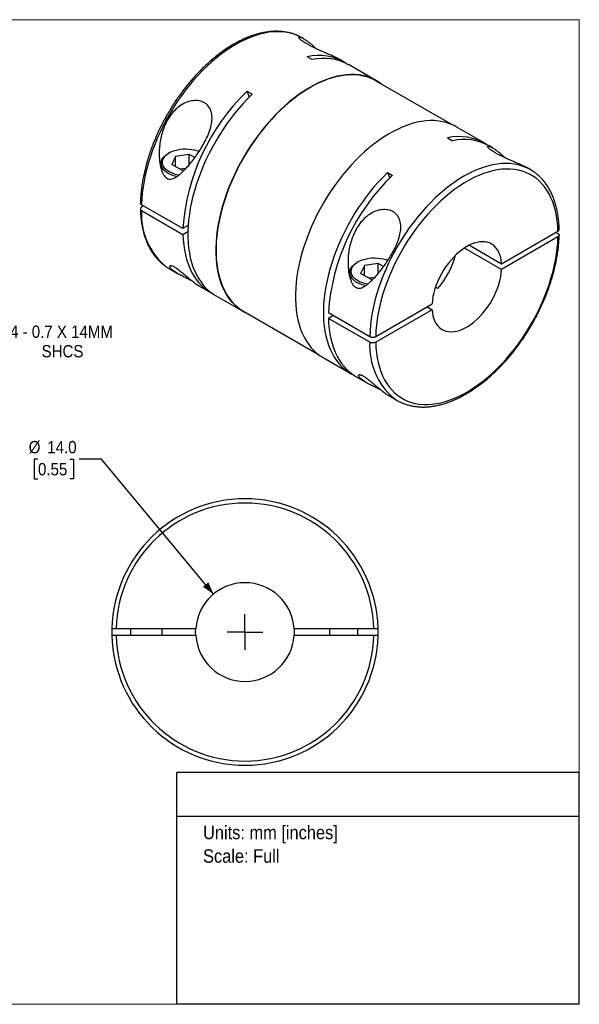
# Model space of a CAD drawing. Header units: millimetres. Extents: x 0 to 216, y 0 to 140.
# Tile 2 of 2: x 136 to 216, y 0 to 140. Entities that reach past the tile are written whole.
import ezdxf
from ezdxf.enums import TextEntityAlignment as Align

# ---------------------------------------------------------------- set-up
doc = ezdxf.new("R2010")
doc.units = ezdxf.units.MM
doc.header["$LTSCALE"] = 0.5
doc.linetypes.add('SLD-Solid', pattern=[0])
doc.layers.add('SLD-0', color=7, linetype='SLD-Solid', lineweight=25)
doc.layers.add('TEXT', color=140, linetype='SLD-Solid', lineweight=25)
doc.styles.add('SLDTEXTSTYLE0', font='GOTHIC.TTF', dxfattribs={"width": 0.913})
doc.dimstyles.new('SLDDIMSTYLE0', dxfattribs={"dimtxt": 1.75, "dimasz": 1.75, "dimexe": 0, "dimexo": 0.0625, "dimgap": 0.4375, "dimtad": 0, "dimtih": 1, "dimtoh": 1, "dimdec": 1, "dimrnd": 1e-09, "dimzin": 4, "dimdsep": 46, "dimtxsty": 'SLDTEXTSTYLE0', "dimsah": 1, "dimcen": 0, "dimadec": 0, "dimazin": 1, "dimtfac": 1, "dimtdec": 1, "dimtofl": 0, "dimtmove": 0, "dimatfit": 3, "dimfxl": 0, "dimfrac": 2, "dimtolj": 1, "dimtzin": 12, "dimarcsym": 0})
doc.dimstyles.new('SLDDIMSTYLE3', dxfattribs={"dimtxt": 1.75, "dimasz": 1.75, "dimexe": 0, "dimexo": 0.0625, "dimgap": 0.4375, "dimtad": 0, "dimtih": 1, "dimtoh": 1, "dimdec": 1, "dimrnd": 1e-09, "dimzin": 12, "dimdsep": 46, "dimtxsty": 'SLDTEXTSTYLE0', "dimsah": 1, "dimcen": 0, "dimadec": 0, "dimazin": 3, "dimtfac": 1, "dimtdec": 1, "dimtofl": 0, "dimtmove": 0, "dimatfit": 3, "dimfxl": 0, "dimfrac": 2, "dimtolj": 1, "dimtzin": 12, "dimarcsym": 0})

# ---------------------------------------------------------------- blocks, each defined once
blk = doc.blocks.new('Block2')
at = {"color": 7, "linetype": 'SLD-Solid', "lineweight": 18}
for p, q in [((0, 139.7), (215.9, 139.7)), ((0, 139.7), (0, 0)), ((215.9, 139.7), (215.9, 0)), ((0, 0), (215.9, 0))]:
    blk.add_line(p, q, dxfattribs=at)
blk = doc.blocks.new('SW_NOTE_0')
at = {"layer": 'TEXT', "color": 0, "insert": (0, 2.43), "char_height": 1.905, "attachment_point": 1, "style": 'SLDTEXTSTYLE0'}
blk.add_mtext('Units: mm [inches]', dxfattribs=at)
blk = doc.blocks.new('SW_NOTE_0_1')
at = {"layer": 'TEXT', "color": 0, "insert": (0, 2.43), "char_height": 1.905, "attachment_point": 1, "style": 'SLDTEXTSTYLE0'}
blk.add_mtext('Scale: Full', dxfattribs=at)
blk = doc.blocks.new('Block1')
at = {"layer": 'TEXT'}
for p, q in [((215.9, 32.88), (158.75, 32.88)), ((158.75, 0), (158.75, 32.88)), ((215.9, 0), (215.9, 32.88)), ((158.75, 26.7), (215.9, 26.7)), ((215.9, 0), (158.75, 0))]:
    blk.add_line(p, q, dxfattribs=at)
at = {"layer": 'TEXT', "color": 140}
for name, p in [('SW_NOTE_0', (162.49, 22.9)), ('SW_NOTE_0_1', (162.49, 19.56))]:
    blk.add_blockref(name, p, dxfattribs=at)
at = {"layer": 'TEXT', "color": 140, "style": 'SLDTEXTSTYLE0', "width": 0.913, "flags": 2}
for tag, height, p in [('AUTOATTR0', 2.12, (177.79, 28.35)), ('AUTOATTR1_0', 2.38, (166.91, 14.94)), ('AUTOATTR1_1', 2.38, (163.03, 11.86)), ('AUTOATTR1_2', 2.38, (168.89, 8.78))]:
    blk.add_attdef(tag, text='', height=height, dxfattribs=at).set_placement(p, align=Align.BOTTOM_LEFT)
blk = doc.blocks.new('_D_4')
at = {"layer": 'SLD-0'}
for p, q in [((139.06, 77.34), (138.52, 77.34)), ((138.52, 77.34), (138.52, 74.56)), ((143.58, 77.34), (144.12, 77.34)), ((144.12, 77.34), (144.12, 74.56)), ((148.08, 77.34), (144.9, 77.34)), ((163.97, 58.21), (148.08, 77.34)), ((138.52, 74.56), (139.06, 74.56)), ((144.12, 74.56), (143.58, 74.56))]:
    blk.add_line(p, q, dxfattribs=at)
blk.add_solid([(163.97, 58.21), (163.24, 59.87), (162.47, 59.23)], dxfattribs=at)
at = {"layer": 'SLD-0', "char_height": 1.75, "attachment_point": 1, "style": 'SLDTEXTSTYLE0'}
for s, insert in [('%%c', (137.74, 79.93)), ('14.0', (140.38, 79.93)), ('0.55', (139.06, 76.8))]:
    blk.add_mtext(s, dxfattribs=dict(at, insert=insert))
blk = doc.blocks.new('SW_CENTERMARKSYMBOL_1')
at = {"layer": 'SLD-0', "color": 0}
for q in [(0, 2.54), (-2.54, 0), (0, -2.54), (2.54, 0)]:
    blk.add_line((0, 0), q, dxfattribs=at)
blk = doc.blocks.new('_D_7')
at = {"layer": 'SLD-0'}
for p, q in [((121.4, 102.42), (129.74, 94.08)), ((129.74, 94.08), (132.52, 94.08))]:
    blk.add_line(p, q, dxfattribs=at)
blk.add_solid([(121.4, 102.42), (122.28, 100.83), (122.99, 101.53)], dxfattribs=at)
at = {"layer": 'SLD-0', "char_height": 1.75, "attachment_point": 1, "style": 'SLDTEXTSTYLE0'}
for s, insert in [('M4 - 0.7 X 14MM', (133.31, 96.31)), ('SHCS', (139.57, 93.54))]:
    blk.add_mtext(s, dxfattribs=dict(at, insert=insert))

msp = doc.modelspace()

# ---------------------------------------------------------------- linework, layer by layer
for p, q in [((176.76, 137.01), (176.57, 137.12)), ((177.96, 134.04), (177.25, 134.45)), ((182.44, 133.73), (181.98, 134)), ((187.11, 131.03), (183.15, 133.32)), ((197.71, 124.86), (187.08, 130.99)), ((169.44, 129.12), (168.74, 129.53)), ((168.74, 129.53), (169.05, 128.73)), ((202.38, 122.22), (198.42, 124.5)), ((197.19, 122.93), (197.9, 122.53)), ((203.56, 121.54), (203.09, 121.81)), ((157.68, 120.81), (157.54, 120.73)), ((158.59, 120.29), (158.07, 119.16)), ((160.54, 120.59), (158.59, 120.29)), ((158.59, 118.86), (158.59, 120.29)), ((161.32, 120.14), (160.54, 120.59)), ((160.54, 119.15), (160.54, 120.59)), ((156.52, 119.3), (156.52, 118.63)), ((159.49, 118.34), (158.07, 119.16)), ((160.07, 118.61), (159.24, 118.48)), ((159.49, 118.34), (159.86, 118.39)), ((188.68, 118.02), (189.38, 117.61)), ((188.68, 118.02), (188.99, 117.22)), ((208.96, 118.42), (208.78, 118.52)), ((159.63, 110.06), (153.76, 113.44)), ((154.05, 113.28), (153.76, 113.12)), ((153.76, 112.63), (159.63, 109.24)), ((160.38, 110.49), (159.63, 110.06)), ((159.63, 109.24), (160.34, 109.65)), ((204.87, 105.07), (212.87, 109.68)), ((212.59, 109.52), (212.87, 109.36)), ((200.29, 107.71), (204.87, 105.07)), ((212.87, 108.87), (204.87, 104.25)), ((204.87, 104.25), (199.58, 107.3)), ((184.48, 105.34), (184.34, 105.26)), ((185.39, 104.82), (184.86, 103.69)), ((187.34, 105.12), (185.39, 104.82)), ((185.39, 103.39), (185.39, 104.82)), ((188.12, 104.67), (187.34, 105.12)), ((187.34, 103.68), (187.34, 105.12)), ((157.67, 104.38), (158.94, 103.65)), ((183.32, 103.83), (183.32, 103.16)), ((186.29, 102.87), (184.86, 103.69)), ((196.46, 103.87), (196.41, 103.78)), ((186.87, 103.14), (186.04, 103.01)), ((186.29, 102.87), (186.66, 102.92)), ((161.99, 101.89), (163.54, 100.99)), ((195.83, 101.58), (195.49, 101.77)), ((164.25, 100.58), (168.21, 98.3)), ((187, 94.75), (195, 99.37)), ((168.24, 98.34), (178.86, 92.21)), ((180.28, 98.14), (186.15, 94.75)), ((195, 98.55), (187, 93.93)), ((194.29, 98.96), (195, 98.55)), ((180.99, 97.73), (180.28, 97.32)), ((186.15, 93.93), (180.28, 97.32)), ((179.52, 91.77), (183.48, 89.48)), ((184.19, 89.07), (185.74, 88.18)), ((188.79, 86.42), (190.06, 85.68)), ((150.99, 60.06), (150.94, 60.02)), ((150.94, 60.02), (150.94, 59.96)), ((150.97, 60.02), (150.94, 60.02)), ((185.94, 60.02), (185.9, 60.06)), ((185.92, 60.02), (185.94, 60.02)), ((185.94, 59.96), (185.94, 60.02)), ((150.15, 53.32), (161.46, 53.32)), ((152.19, 53.32), (152.19, 52.32)), ((156.69, 52.32), (156.69, 53.32)), ((175.42, 53.32), (186.74, 53.32)), ((180.44, 53.32), (180.44, 52.32)), ((184.44, 52.32), (184.44, 53.32)), ((161.46, 52.32), (150.15, 52.32)), ((186.74, 52.32), (175.42, 52.32)), ((156.69, 38.01), (156.69, 38.02))]:
    msp.add_line(p, q)
at = {"flags": 128}
for points in [[(176.01, 137.4), (175.94, 137.43), (175.41, 137.64), (174.86, 137.8), (174.29, 137.91), (173.7, 137.98), (173.1, 138), (172.47, 137.98), (171.84, 137.91), (171.19, 137.8), (170.53, 137.64), (169.86, 137.43), (169.18, 137.18), (168.5, 136.89), (167.81, 136.56), (167.12, 136.18), (166.44, 135.76), (165.75, 135.31), (165.07, 134.81), (164.39, 134.28), (163.72, 133.71), (163.06, 133.1), (162.41, 132.47), (161.77, 131.8), (161.15, 131.11), (160.54, 130.38), (159.95, 129.63), (159.38, 128.86), (158.83, 128.07), (158.3, 127.25), (157.8, 126.42), (157.32, 125.57), (156.87, 124.72), (156.44, 123.85), (156.04, 122.97), (155.67, 122.09), (155.33, 121.2), (155.02, 120.31), (154.75, 119.42), (154.5, 118.54), (154.29, 117.66), (154.12, 116.79), (153.98, 115.93), (153.87, 115.09), (153.8, 114.26), (153.76, 113.44)], [(176.57, 137.12), (176.45, 137.19), (176.01, 137.4)], [(187.77, 130.59), (187.75, 130.61), (187.29, 130.93), (186.8, 131.2), (186.29, 131.43), (185.76, 131.62), (185.21, 131.76), (184.64, 131.86), (184.04, 131.91), (183.44, 131.92), (182.81, 131.88), (182.18, 131.8), (181.53, 131.67), (180.87, 131.5), (180.2, 131.28), (179.53, 131.03), (178.85, 130.73), (178.17, 130.38), (177.49, 130), (176.81, 129.57), (176.13, 129.11), (175.45, 128.61), (174.78, 128.07), (174.12, 127.5), (173.47, 126.9), (172.82, 126.26), (172.19, 125.59), (171.58, 124.9), (170.98, 124.17), (170.4, 123.43), (169.83, 122.65), (169.29, 121.86), (168.77, 121.05), (168.27, 120.23), (167.8, 119.39), (167.35, 118.53), (166.93, 117.67), (166.54, 116.8), (166.17, 115.92), (165.84, 115.04), (165.54, 114.16), (165.26, 113.28), (165.03, 112.4), (164.82, 111.53), (164.65, 110.67), (164.51, 109.82), (164.4, 108.98), (164.33, 108.15), (164.3, 107.35), (164.3, 106.56), (164.33, 105.79), (164.4, 105.05), (164.51, 104.33), (164.65, 103.64), (164.82, 102.97), (165.03, 102.34), (165.26, 101.74), (165.54, 101.17), (165.84, 100.64), (166.17, 100.15), (166.54, 99.69), (166.93, 99.27), (167.35, 98.89), (167.8, 98.56), (168.27, 98.26), (168.77, 98.01), (168.92, 97.94)], [(187.08, 130.99), (186.78, 131.16), (186.27, 131.39), (185.74, 131.57), (185.19, 131.71), (184.62, 131.81), (184.03, 131.86), (183.42, 131.87), (182.8, 131.83), (182.17, 131.75), (181.52, 131.63), (180.86, 131.46), (180.2, 131.24), (179.53, 130.98), (178.85, 130.68), (178.17, 130.34), (177.49, 129.96), (176.81, 129.53), (176.13, 129.07), (175.46, 128.57), (174.79, 128.04), (174.13, 127.47), (173.48, 126.86), (172.84, 126.23), (172.21, 125.56), (171.59, 124.87), (171, 124.15), (170.41, 123.4), (169.85, 122.63), (169.31, 121.84), (168.79, 121.04), (168.3, 120.21), (167.82, 119.37), (167.38, 118.52), (166.96, 117.66), (166.57, 116.79), (166.2, 115.92), (165.87, 115.04), (165.57, 114.16), (165.3, 113.28), (165.06, 112.41), (164.85, 111.54), (164.68, 110.68), (164.54, 109.83), (164.44, 108.99), (164.37, 108.17), (164.34, 107.37), (164.34, 106.58), (164.37, 105.82), (164.44, 105.07), (164.54, 104.36), (164.68, 103.67), (164.85, 103), (165.06, 102.37), (165.3, 101.77), (165.57, 101.21), (165.87, 100.68), (166.2, 100.19), (166.57, 99.73), (166.96, 99.31), (167.38, 98.94), (167.82, 98.6), (168.24, 98.34)], [(169.44, 129.12), (168.8, 128.49), (168.18, 127.82), (167.57, 127.12), (166.97, 126.4), (166.39, 125.65), (165.83, 124.88), (165.29, 124.09), (164.78, 123.29), (164.28, 122.46), (163.81, 121.62), (163.37, 120.77), (162.95, 119.91), (162.56, 119.04), (162.2, 118.17), (161.87, 117.29), (161.57, 116.42), (161.3, 115.54), (161.06, 114.67), (160.86, 113.8), (160.68, 112.94), (160.55, 112.09), (160.44, 111.26), (160.37, 110.44), (160.34, 109.63), (160.34, 108.85), (160.37, 108.08), (160.44, 107.34), (160.55, 106.62), (160.68, 105.93), (160.86, 105.27), (161.06, 104.64), (161.3, 104.04), (161.57, 103.48), (161.87, 102.95), (162.2, 102.45), (162.56, 102), (162.95, 101.58), (163.37, 101.2), (163.81, 100.86), (164.25, 100.58)], [(198.42, 124.5), (198.12, 124.67), (197.61, 124.9), (197.08, 125.08), (196.52, 125.23), (195.95, 125.32), (195.36, 125.38), (194.75, 125.39), (194.13, 125.35), (193.49, 125.27), (192.84, 125.14), (192.18, 124.97), (191.52, 124.75), (190.84, 124.49), (190.17, 124.19), (189.49, 123.85), (188.8, 123.47), (188.12, 123.04), (187.44, 122.58), (186.76, 122.08), (186.09, 121.54), (185.43, 120.97), (184.78, 120.37), (184.14, 119.73), (183.51, 119.06), (182.89, 118.36), (182.29, 117.64), (181.71, 116.89), (181.15, 116.12), (180.6, 115.33), (180.08, 114.52), (179.58, 113.7), (179.11, 112.85), (178.66, 112), (178.24, 111.14), (177.85, 110.27), (177.49, 109.39), (177.15, 108.51), (176.85, 107.63), (176.58, 106.75), (176.34, 105.87), (176.13, 105), (175.96, 104.14), (175.82, 103.29), (175.72, 102.45), (175.65, 101.62), (175.61, 100.82), (175.61, 100.03), (175.65, 99.26), (175.72, 98.52), (175.82, 97.8), (175.96, 97.11), (176.13, 96.44), (176.34, 95.81), (176.58, 95.21), (176.85, 94.64), (177.15, 94.11), (177.49, 93.62), (177.85, 93.16), (178.24, 92.74), (178.66, 92.36), (179.11, 92.03), (179.52, 91.77)], [(158.74, 117.42), (158.65, 117.44), (158.28, 117.54), (157.94, 117.68), (157.62, 117.83), (157.33, 118), (157.09, 118.2), (156.88, 118.4), (156.72, 118.62), (156.6, 118.85), (156.54, 119.09), (156.52, 119.33), (156.55, 119.57), (156.63, 119.8), (156.75, 120.03), (156.93, 120.25), (157.14, 120.45), (157.4, 120.64), (157.54, 120.73)], [(159.06, 117.64), (158.97, 117.66), (158.59, 117.74), (158.24, 117.86), (157.91, 118), (157.61, 118.16), (157.35, 118.34), (157.13, 118.54), (156.96, 118.75), (156.83, 118.97), (156.75, 119.2), (156.72, 119.43), (156.74, 119.67), (156.81, 119.9), (156.92, 120.12), (157.09, 120.34), (157.29, 120.54), (157.54, 120.72), (157.83, 120.89), (158.15, 121.03), (158.5, 121.15), (158.87, 121.25), (159.26, 121.32), (159.66, 121.36), (160.07, 121.37), (160.47, 121.35), (160.87, 121.3), (161.26, 121.23), (161.62, 121.13), (161.93, 121.02)], [(208.4, 118.71), (208.33, 118.74), (207.8, 118.94), (207.25, 119.1), (206.68, 119.21), (206.09, 119.28), (205.48, 119.31), (204.86, 119.28), (204.22, 119.21), (203.57, 119.1), (202.91, 118.94), (202.24, 118.74), (201.57, 118.49), (200.88, 118.2), (200.2, 117.86), (199.51, 117.48), (198.82, 117.07), (198.14, 116.61), (197.45, 116.11), (196.78, 115.58), (196.11, 115.01), (195.45, 114.41), (194.8, 113.77), (194.16, 113.11), (193.54, 112.41), (192.93, 111.69), (192.34, 110.94), (191.77, 110.16), (191.22, 109.37), (190.69, 108.56), (190.19, 107.73), (189.7, 106.88), (189.25, 106.02), (188.82, 105.15), (188.42, 104.27), (188.06, 103.39), (187.72, 102.5), (187.41, 101.62), (187.13, 100.73), (186.89, 99.85), (186.68, 98.97), (186.5, 98.1), (186.36, 97.24), (186.26, 96.39), (186.19, 95.56), (186.15, 94.75)], [(188.68, 118.02), (188.04, 117.38), (187.41, 116.71), (186.8, 116.02), (186.2, 115.3), (185.63, 114.55), (185.07, 113.78), (184.53, 112.99), (184.01, 112.18), (183.51, 111.36), (183.04, 110.52), (182.6, 109.67), (182.18, 108.81), (181.79, 107.94), (181.43, 107.07), (181.1, 106.19), (180.8, 105.31), (180.53, 104.44), (180.29, 103.56), (180.09, 102.7), (179.92, 101.84), (179.78, 100.99), (179.68, 100.15), (179.61, 99.33), (179.57, 98.53), (179.57, 97.74), (179.61, 96.98), (179.68, 96.24), (179.78, 95.52), (179.92, 94.83), (180.09, 94.17), (180.29, 93.54), (180.53, 92.94), (180.8, 92.37), (181.1, 91.84), (181.43, 91.35), (181.79, 90.89), (182.18, 90.47), (182.6, 90.1), (183.04, 89.76), (183.51, 89.46), (183.84, 89.29)], [(212.87, 109.68), (212.83, 110.44), (212.76, 111.18), (212.65, 111.89), (212.51, 112.57), (212.34, 113.23), (212.13, 113.85), (211.88, 114.44), (211.61, 114.99), (211.3, 115.51), (210.96, 115.99), (210.59, 116.43), (210.19, 116.83), (209.77, 117.2), (209.31, 117.51), (208.84, 117.79), (208.33, 118.02), (207.81, 118.21), (207.26, 118.35), (206.69, 118.45), (206.1, 118.5), (205.5, 118.51), (204.88, 118.47), (204.25, 118.39), (203.61, 118.26), (202.95, 118.08), (202.29, 117.86), (201.62, 117.6), (200.95, 117.29), (200.27, 116.94), (199.6, 116.55), (198.92, 116.12), (198.25, 115.65), (197.58, 115.14), (196.91, 114.59), (196.26, 114.02), (195.62, 113.4), (194.99, 112.76), (194.37, 112.08), (193.76, 111.38), (193.18, 110.65), (192.61, 109.9), (192.06, 109.12), (191.53, 108.33), (191.03, 107.51), (190.55, 106.68), (190.1, 105.84), (189.67, 104.99), (189.27, 104.13), (188.91, 103.26), (188.57, 102.39), (188.26, 101.51), (187.98, 100.64), (187.74, 99.77), (187.53, 98.9), (187.35, 98.05), (187.21, 97.2), (187.11, 96.37), (187.03, 95.55), (187, 94.75)], [(159.63, 109.24), (159.67, 108.48), (159.74, 107.74), (159.84, 107.02), (159.98, 106.33), (160.15, 105.67), (160.36, 105.04), (160.59, 104.44), (160.86, 103.88), (161.16, 103.35), (161.5, 102.86), (161.86, 102.4), (162.25, 101.98), (162.66, 101.6), (163.11, 101.27), (163.58, 100.97), (163.9, 100.8)], [(187, 93.93), (187.03, 93.17), (187.11, 92.44), (187.21, 91.73), (187.35, 91.04), (187.53, 90.39), (187.74, 89.77), (187.98, 89.18), (188.26, 88.62), (188.57, 88.1), (188.91, 87.62), (189.27, 87.18), (189.67, 86.78), (190.1, 86.42), (190.55, 86.1), (191.03, 85.82), (191.53, 85.59), (192.06, 85.4), (192.61, 85.26), (193.18, 85.16), (193.76, 85.11), (194.37, 85.1), (194.99, 85.14), (195.62, 85.23), (196.26, 85.36), (196.91, 85.53), (197.58, 85.75), (198.25, 86.02), (198.92, 86.32), (199.6, 86.67), (200.27, 87.06), (200.95, 87.5), (201.62, 87.97), (202.29, 88.47), (202.95, 89.02), (203.61, 89.6), (204.25, 90.21), (204.88, 90.86), (205.5, 91.53), (206.1, 92.23), (206.69, 92.96), (207.26, 93.72), (207.81, 94.49), (208.33, 95.29), (208.84, 96.1), (209.31, 96.93), (209.77, 97.77), (210.19, 98.63), (210.59, 99.49), (210.96, 100.36), (211.3, 101.23), (211.61, 102.1), (211.88, 102.98), (212.13, 103.85), (212.34, 104.71), (212.51, 105.57), (212.65, 106.41), (212.76, 107.25), (212.83, 108.06), (212.87, 108.87)], [(204.87, 105.07), (204.82, 105.52), (204.74, 105.95), (204.62, 106.36), (204.46, 106.72), (204.28, 107.05), (204.06, 107.35), (203.81, 107.6), (203.53, 107.81), (203.23, 107.97), (202.9, 108.1), (202.55, 108.17), (202.18, 108.2), (201.79, 108.18), (201.4, 108.11), (200.99, 108), (200.57, 107.84), (200.15, 107.64), (199.72, 107.4), (199.3, 107.11), (198.88, 106.78), (198.47, 106.42), (198.07, 106.03), (197.69, 105.6), (197.32, 105.15), (196.97, 104.67), (196.64, 104.17), (196.34, 103.65), (196.06, 103.12), (195.81, 102.58), (195.59, 102.04), (195.4, 101.49), (195.25, 100.95), (195.13, 100.41), (195.04, 99.88), (195, 99.37)], [(185.54, 101.95), (185.45, 101.97), (185.08, 102.07), (184.73, 102.2), (184.42, 102.36), (184.13, 102.53), (183.89, 102.72), (183.68, 102.93), (183.52, 103.15), (183.4, 103.38), (183.34, 103.62), (183.32, 103.86), (183.35, 104.1), (183.43, 104.33), (183.55, 104.56), (183.73, 104.78), (183.94, 104.98), (184.2, 105.17), (184.34, 105.26)], [(185.86, 102.17), (185.77, 102.19), (185.39, 102.27), (185.04, 102.39), (184.71, 102.53), (184.41, 102.69), (184.15, 102.87), (183.93, 103.06), (183.76, 103.28), (183.63, 103.5), (183.55, 103.73), (183.52, 103.96), (183.54, 104.2), (183.6, 104.43), (183.72, 104.65), (183.89, 104.87), (184.09, 105.07), (184.34, 105.25), (184.63, 105.42), (184.95, 105.56), (185.3, 105.68), (185.67, 105.78), (186.06, 105.85), (186.46, 105.89), (186.87, 105.9), (187.27, 105.88), (187.67, 105.83), (188.06, 105.76), (188.42, 105.66), (188.73, 105.55)], [(157.15, 104.72), (157.32, 104.6), (157.67, 104.38)], [(195, 98.55), (195.04, 98.09), (195.13, 97.66), (195.25, 97.26), (195.4, 96.89), (195.59, 96.56), (195.81, 96.27), (196.06, 96.01), (196.34, 95.8), (196.64, 95.64), (196.97, 95.52), (197.32, 95.44), (197.69, 95.42), (198.07, 95.44), (198.47, 95.5), (198.88, 95.61), (199.3, 95.77), (199.72, 95.97), (200.15, 96.22), (200.57, 96.5), (200.99, 96.83), (201.4, 97.19), (201.79, 97.59), (202.18, 98.01), (202.55, 98.47), (202.9, 98.94), (203.23, 99.44), (203.53, 99.96), (203.81, 100.49), (204.06, 101.03), (204.28, 101.58), (204.46, 102.12), (204.62, 102.67), (204.74, 103.21), (204.82, 103.73), (204.87, 104.25)], [(180.28, 97.32), (180.32, 96.56), (180.39, 95.82), (180.49, 95.1), (180.63, 94.41), (180.8, 93.75), (181, 93.12), (181.24, 92.52), (181.51, 91.96), (181.81, 91.43), (182.14, 90.94), (182.5, 90.48), (182.89, 90.06), (183.31, 89.68), (183.76, 89.35), (184.19, 89.07)], [(161.46, 52.32), (161.44, 52.82), (161.46, 53.32)], [(175.42, 53.32), (175.44, 52.82), (175.42, 52.32)]]:
    msp.add_lwpolyline(points, dxfattribs=at)
for centre, radius, start, end in [((178.89, 127.29), 7.34, 57.9366, 102.9333), ((179.6, 126.8), 7.42, 61.4407, 102.8162), ((189.36, 108.03), 29.8, 133.803, 176.0941), ((198.83, 115.78), 7.34, 57.9351, 102.9347), ((199.54, 115.29), 7.42, 61.4421, 102.8148), ((210.01, 96.11), 29.8, 133.803, 176.0941), ((205.8, 112.95), 6.31, 54.2904, 65.7067), ((163.4, 112.07), 9.65, 176.7129, 229.6036), ((186.99, 109.27), 11.72, 318.9667, 345.2114), ((195.79, 93.38), 9.65, 176.7129, 229.6036), ((193.22, 91.15), 6.31, 234.2904, 245.7067), ((168.44, 52.82), 18.9, 1.5159, 178.4841), ((168.44, 52.82), 18.3, 1.5657, 178.4343), ((168.44, 52.82), 7, 4.096, 175.904), ((168.44, 52.82), 18.9, 178.4841, 181.5159), ((168.44, 52.82), 18.9, 358.4841, 1.5159), ((168.44, 52.82), 18.9, 181.5159, 358.4841), ((168.44, 52.82), 18.3, 181.5657, 358.4343), ((168.44, 52.82), 7, 184.096, 355.904)]:
    msp.add_arc(centre, radius, start, end)
for points, knots in [([(175.98, 137.42), (175.96, 137.43), (175.78, 137.52), (175.42, 137.65), (174.9, 137.81), (174.35, 137.93), (173.79, 138.01), (173.22, 138.05), (172.62, 138.06), (172.02, 138.02), (171.4, 137.93), (170.78, 137.81), (170.14, 137.65), (169.5, 137.45), (168.85, 137.21), (168.2, 136.93), (167.55, 136.61), (166.89, 136.26), (166.24, 135.87), (165.59, 135.44), (164.95, 134.98), (164.31, 134.49), (163.67, 133.96), (163.05, 133.4), (162.43, 132.82), (161.83, 132.21), (161.23, 131.57), (160.65, 130.9), (160.09, 130.22), (159.54, 129.51), (159.01, 128.78), (158.5, 128.03), (158.01, 127.27), (157.54, 126.49), (157.09, 125.7), (156.67, 124.89), (156.27, 124.08), (155.89, 123.26), (155.54, 122.43), (155.22, 121.6), (154.92, 120.77), (154.65, 119.94), (154.41, 119.11), (154.2, 118.28), (154.02, 117.46), (153.87, 116.64), (153.75, 115.84), (153.66, 115.04), (153.61, 114.33), (153.6, 113.88), (153.59, 113.69)], [0, 0, 0, 0, 0.002096, 0.022878, 0.043685, 0.064541, 0.085462, 0.10646, 0.127539, 0.1487, 0.169935, 0.191235, 0.212591, 0.23399, 0.25542, 0.276874, 0.298341, 0.319816, 0.341292, 0.362765, 0.384234, 0.405696, 0.42715, 0.448596, 0.470035, 0.491466, 0.51289, 0.534307, 0.555719, 0.577126, 0.598529, 0.619929, 0.641327, 0.662723, 0.68412, 0.705516, 0.726914, 0.748314, 0.769718, 0.791125, 0.812537, 0.833955, 0.85538, 0.876813, 0.898254, 0.919704, 0.941163, 0.962632, 0.984111, 1, 1, 1, 1]), ([(181.98, 134), (181.96, 134), (181.86, 134.07), (181.64, 134.18), (181.32, 134.35), (180.96, 134.52), (180.58, 134.69), (180.17, 134.87), (179.75, 135.06), (179.31, 135.25), (178.86, 135.44), (178.42, 135.64), (177.99, 135.85), (177.58, 136.06), (177.2, 136.26), (176.87, 136.46), (176.6, 136.64), (176.37, 136.81), (176.21, 136.96), (176.11, 137.08), (176.06, 137.17), (176.07, 137.23), (176.12, 137.25), (176.21, 137.25), (176.34, 137.22), (176.49, 137.15), (176.67, 137.06), (176.87, 136.94), (177.12, 136.78), (177.41, 136.57), (177.75, 136.31), (178.12, 135.99), (178.4, 135.74), (178.56, 135.59), (178.58, 135.57)], [0, 0, 0, 0, 0.00518, 0.036018, 0.066044, 0.098285, 0.129444, 0.160457, 0.191776, 0.22358, 0.254688, 0.286211, 0.317297, 0.348834, 0.380221, 0.411665, 0.443246, 0.474573, 0.506315, 0.537522, 0.569408, 0.600505, 0.632478, 0.663322, 0.695137, 0.725114, 0.7559, 0.787667, 0.820572, 0.861001, 0.902712, 0.945902, 0.995306, 1, 1, 1, 1]), ([(162.67, 122.26), (162.36, 121.69), (161.85, 120.87), (161.12, 119.86), (160.55, 119.15), (159.97, 118.49), (159.46, 117.99), (159.06, 117.64), (158.73, 117.4), (158.4, 117.21), (158.05, 117.08), (157.69, 117.05), (157.33, 117.18), (157.02, 117.47), (156.78, 117.87), (156.6, 118.32), (156.47, 118.78), (156.37, 119.27), (156.29, 119.9), (156.25, 120.72), (156.31, 122.02), (156.61, 123.62), (157.22, 125.15), (157.93, 126.24), (158.57, 126.98), (159.32, 127.58), (160.16, 128.03), (161.06, 128.25), (161.95, 128.23), (162.73, 127.94), (163.32, 127.41), (163.68, 126.69), (163.8, 125.85), (163.72, 124.95), (163.39, 123.73), (162.98, 122.83), (162.67, 122.26)], [0, 0, 0, 0, 0.0620891, 0.0930224, 0.1244454, 0.1564711, 0.1866329, 0.2028992, 0.2178755, 0.2345801, 0.2492089, 0.2657869, 0.2806855, 0.2954541, 0.3121107, 0.3267945, 0.3435005, 0.3585266, 0.3747871, 0.4051698, 0.4372782, 0.4992493, 0.561649, 0.5938991, 0.6241971, 0.655476, 0.686758, 0.7180683, 0.7493285, 0.7805828, 0.8119054, 0.8432775, 0.8746825, 0.906121, 0.9375606, 1, 1, 1, 1]), ([(208.78, 118.52), (208.76, 118.53), (208.66, 118.6), (208.44, 118.71), (208.12, 118.88), (207.76, 119.05), (207.38, 119.22), (206.97, 119.4), (206.55, 119.58), (206.11, 119.78), (205.66, 119.97), (205.22, 120.17), (204.79, 120.38), (204.38, 120.58), (204, 120.79), (203.67, 120.99), (203.4, 121.17), (203.17, 121.34), (203.01, 121.49), (202.91, 121.61), (202.86, 121.7), (202.87, 121.76), (202.92, 121.78), (203.01, 121.78), (203.14, 121.74), (203.29, 121.68), (203.47, 121.59), (203.67, 121.47), (203.92, 121.31), (204.21, 121.1), (204.55, 120.84), (204.92, 120.52), (205.2, 120.27), (205.36, 120.12), (205.38, 120.1)], [0, 0, 0, 0, 0.0051804, 0.0360182, 0.0660442, 0.0982854, 0.129444, 0.1604569, 0.1917755, 0.2235805, 0.2546881, 0.2862112, 0.3172965, 0.3488338, 0.3802211, 0.411665, 0.4432455, 0.474573, 0.5063145, 0.5375222, 0.5694083, 0.6005049, 0.6324778, 0.6633219, 0.695137, 0.7251139, 0.7558999, 0.7876671, 0.8205724, 0.861001, 0.9027122, 0.9459023, 0.9953061, 1, 1, 1, 1]), ([(213.04, 109.93), (213.04, 109.97), (213.04, 110.25), (213.01, 110.78), (212.94, 111.49), (212.84, 112.18), (212.7, 112.85), (212.54, 113.5), (212.34, 114.11), (212.11, 114.7), (211.85, 115.26), (211.57, 115.79), (211.25, 116.29), (210.9, 116.75), (210.53, 117.18), (210.14, 117.57), (209.8, 117.86), (209.58, 118.01), (209.52, 118.05)], [0, 0, 0, 0, 0.009878, 0.079128, 0.148397, 0.217656, 0.286885, 0.356058, 0.425144, 0.494109, 0.562912, 0.631514, 0.69988, 0.767982, 0.835809, 0.903365, 0.970679, 1, 1, 1, 1]), ([(153.76, 113.44), (153.72, 113.48), (153.62, 113.55), (153.57, 113.65), (153.59, 113.69), (153.59, 113.69)], [0, 0, 0, 0, 0.489167, 0.978018, 1, 1, 1, 1]), ([(153.76, 113.12), (153.75, 113.11), (153.71, 113.08), (153.67, 113.05), (153.63, 113), (153.6, 112.94), (153.58, 112.87), (153.6, 112.8), (153.63, 112.74), (153.69, 112.68), (153.74, 112.64), (153.76, 112.63)], [0, 0, 0, 0, 0.082175, 0.164844, 0.24941, 0.373887, 0.500076, 0.623346, 0.750748, 0.8753, 1, 1, 1, 1]), ([(153.59, 112.87), (153.59, 112.83), (153.59, 112.55), (153.63, 112.02), (153.69, 111.31), (153.8, 110.62), (153.93, 109.95), (154.1, 109.3), (154.29, 108.69), (154.52, 108.1), (154.78, 107.54), (155.07, 107.01), (155.38, 106.51), (155.73, 106.05), (156.1, 105.62), (156.5, 105.23), (156.84, 104.94), (157.05, 104.79), (157.12, 104.75)], [0, 0, 0, 0, 0.0099088, 0.0791565, 0.1484234, 0.2176801, 0.2869067, 0.3560777, 0.4251622, 0.4941245, 0.5629254, 0.6315255, 0.6998892, 0.7679896, 0.835814, 0.9033685, 0.9706801, 1, 1, 1, 1]), ([(189.47, 106.79), (189.16, 106.22), (188.65, 105.4), (187.92, 104.39), (187.35, 103.67), (186.76, 103.01), (186.26, 102.52), (185.86, 102.17), (185.53, 101.93), (185.2, 101.74), (184.85, 101.61), (184.49, 101.58), (184.13, 101.71), (183.81, 102), (183.58, 102.4), (183.4, 102.85), (183.27, 103.31), (183.17, 103.8), (183.09, 104.43), (183.05, 105.25), (183.11, 106.54), (183.41, 108.15), (184.02, 109.68), (184.73, 110.77), (185.37, 111.5), (186.12, 112.11), (186.96, 112.55), (187.86, 112.78), (188.75, 112.76), (189.53, 112.47), (190.12, 111.94), (190.48, 111.22), (190.6, 110.38), (190.52, 109.48), (190.19, 108.26), (189.78, 107.36), (189.47, 106.79)], [0, 0, 0, 0, 0.0620891, 0.0930224, 0.1244454, 0.1564711, 0.1866329, 0.2028992, 0.2178755, 0.2345801, 0.2492089, 0.2657869, 0.2806855, 0.2954541, 0.3121107, 0.3267945, 0.3435005, 0.3585266, 0.3747871, 0.4051698, 0.4372782, 0.4992493, 0.561649, 0.5938991, 0.6241971, 0.655476, 0.686758, 0.7180683, 0.7493285, 0.7805828, 0.8119054, 0.8432775, 0.8746825, 0.906121, 0.9375606, 1, 1, 1, 1]), ([(190.66, 85.38), (190.67, 85.37), (190.85, 85.28), (191.21, 85.15), (191.73, 84.99), (192.28, 84.87), (192.84, 84.79), (193.42, 84.74), (194.01, 84.74), (194.61, 84.78), (195.23, 84.86), (195.86, 84.99), (196.49, 85.15), (197.13, 85.35), (197.78, 85.59), (198.43, 85.87), (199.08, 86.19), (199.74, 86.54), (200.39, 86.93), (201.04, 87.36), (201.69, 87.82), (202.33, 88.31), (202.96, 88.84), (203.59, 89.39), (204.2, 89.98), (204.81, 90.59), (205.4, 91.23), (205.98, 91.89), (206.54, 92.58), (207.09, 93.29), (207.62, 94.02), (208.13, 94.77), (208.62, 95.53), (209.09, 96.31), (209.54, 97.1), (209.97, 97.91), (210.37, 98.72), (210.74, 99.54), (211.09, 100.37), (211.42, 101.2), (211.71, 102.03), (211.98, 102.86), (212.22, 103.69), (212.43, 104.52), (212.61, 105.34), (212.76, 106.16), (212.88, 106.96), (212.97, 107.76), (213.03, 108.47), (213.04, 108.92), (213.04, 109.1)], [0, 0, 0, 0, 0.002096, 0.022878, 0.043686, 0.064542, 0.085463, 0.106461, 0.127541, 0.148701, 0.169936, 0.191237, 0.212593, 0.233992, 0.255423, 0.276876, 0.298344, 0.319819, 0.341295, 0.362769, 0.384237, 0.4057, 0.427154, 0.448601, 0.470039, 0.491471, 0.512895, 0.534313, 0.555725, 0.577132, 0.598535, 0.619935, 0.641333, 0.66273, 0.684126, 0.705523, 0.726921, 0.748321, 0.769725, 0.791132, 0.812545, 0.833963, 0.855389, 0.876821, 0.898263, 0.919713, 0.941172, 0.962642, 0.98412, 1, 1, 1, 1]), ([(212.87, 109.68), (212.9, 109.7), (212.96, 109.74), (213.02, 109.82), (213.04, 109.88), (213.04, 109.92), (213.04, 109.93)], [0, 0, 0, 0, 0.296202, 0.578129, 0.845772, 1, 1, 1, 1]), ([(212.87, 109.36), (212.89, 109.35), (212.92, 109.32), (212.96, 109.29), (213, 109.24), (213.03, 109.19), (213.04, 109.14), (213.05, 109.09), (213.03, 109.03), (213, 108.97), (212.94, 108.91), (212.89, 108.88), (212.87, 108.87)], [0, 0, 0, 0, 0.0790687, 0.1627897, 0.251163, 0.3441885, 0.4418658, 0.5441941, 0.6511728, 0.7628008, 0.879077, 1, 1, 1, 1]), ([(161.03, 102.56), (161, 102.58), (160.88, 102.64), (160.68, 102.75), (160.43, 102.87), (160.18, 103), (159.93, 103.12), (159.68, 103.25), (159.41, 103.39), (159.14, 103.53), (158.86, 103.7), (158.57, 103.87), (158.3, 104.06), (158.08, 104.23), (157.92, 104.4), (157.81, 104.55), (157.76, 104.66), (157.77, 104.74), (157.8, 104.79), (157.87, 104.81), (157.97, 104.81), (158.08, 104.78), (158.23, 104.73), (158.36, 104.66), (158.43, 104.62)], [0, 0, 0, 0, 0.014211, 0.048695, 0.082347, 0.116974, 0.150573, 0.18522, 0.228885, 0.273986, 0.321046, 0.38734, 0.456267, 0.523681, 0.591856, 0.660918, 0.727614, 0.77349, 0.819168, 0.86359, 0.899006, 0.931746, 0.965847, 1, 1, 1, 1]), ([(158.43, 104.62), (158.49, 104.58), (158.6, 104.52), (158.74, 104.42), (158.89, 104.31), (159.08, 104.17), (159.33, 103.97), (159.59, 103.76), (159.86, 103.53), (160.17, 103.27), (160.5, 102.99), (160.85, 102.71), (161.18, 102.45), (161.48, 102.22), (161.74, 102.04), (161.92, 101.93), (161.98, 101.89), (161.99, 101.89)], [0, 0, 0, 0, 0.048424, 0.073332, 0.099096, 0.146619, 0.198041, 0.26237, 0.328558, 0.395086, 0.491718, 0.591817, 0.690604, 0.788335, 0.888598, 0.985062, 1, 1, 1, 1]), ([(186.15, 94.75), (186.17, 94.74), (186.21, 94.72), (186.27, 94.69), (186.35, 94.67), (186.43, 94.66), (186.52, 94.65), (186.62, 94.65), (186.72, 94.65), (186.82, 94.67), (186.91, 94.7), (186.97, 94.73), (187, 94.75)], [0, 0, 0, 0, 0.079069, 0.16279, 0.251163, 0.344189, 0.441866, 0.544194, 0.651173, 0.762801, 0.879077, 1, 1, 1, 1]), ([(187, 93.93), (186.98, 93.92), (186.94, 93.9), (186.88, 93.88), (186.82, 93.86), (186.75, 93.84), (186.68, 93.83), (186.62, 93.83), (186.55, 93.83), (186.49, 93.83), (186.43, 93.84), (186.37, 93.85), (186.32, 93.86), (186.27, 93.88), (186.23, 93.89), (186.19, 93.91), (186.16, 93.92), (186.15, 93.93)], [0, 0, 0, 0, 0.081151, 0.160234, 0.237247, 0.312191, 0.385066, 0.455872, 0.524608, 0.591274, 0.655871, 0.718399, 0.778857, 0.837246, 0.893566, 0.947818, 1, 1, 1, 1]), ([(187.83, 87.09), (187.8, 87.11), (187.68, 87.17), (187.48, 87.28), (187.22, 87.4), (186.98, 87.53), (186.73, 87.65), (186.48, 87.78), (186.21, 87.92), (185.94, 88.06), (185.65, 88.22), (185.37, 88.4), (185.1, 88.59), (184.88, 88.76), (184.72, 88.93), (184.61, 89.07), (184.56, 89.19), (184.57, 89.27), (184.6, 89.32), (184.67, 89.34), (184.76, 89.34), (184.88, 89.31), (185.03, 89.26), (185.16, 89.19), (185.23, 89.15)], [0, 0, 0, 0, 0.014211, 0.048695, 0.082347, 0.116974, 0.150573, 0.18522, 0.228885, 0.273986, 0.321046, 0.38734, 0.456267, 0.523681, 0.591856, 0.660918, 0.727614, 0.77349, 0.819168, 0.86359, 0.899006, 0.931746, 0.965847, 1, 1, 1, 1]), ([(185.23, 89.15), (185.29, 89.11), (185.4, 89.05), (185.54, 88.95), (185.69, 88.84), (185.88, 88.7), (186.13, 88.5), (186.39, 88.29), (186.66, 88.06), (186.97, 87.8), (187.3, 87.52), (187.65, 87.24), (187.98, 86.98), (188.28, 86.75), (188.54, 86.57), (188.72, 86.46), (188.78, 86.42), (188.79, 86.42)], [0, 0, 0, 0, 0.048424, 0.073332, 0.099096, 0.146619, 0.198041, 0.26237, 0.328558, 0.395086, 0.491718, 0.591817, 0.690604, 0.788335, 0.888598, 0.985062, 1, 1, 1, 1]), ([(149.55, 53.32), (149.55, 53.32), (149.55, 53.32), (149.57, 53.32), (149.59, 53.32), (149.63, 53.32), (149.69, 53.32), (149.75, 53.32), (149.84, 53.32), (149.93, 53.32), (150.04, 53.32), (150.11, 53.32), (150.15, 53.32)], [0, 0, 0, 0, 0.079069, 0.16279, 0.251163, 0.344189, 0.441866, 0.544194, 0.651173, 0.762801, 0.879077, 1, 1, 1, 1]), ([(186.74, 53.32), (186.76, 53.32), (186.81, 53.32), (186.88, 53.32), (186.95, 53.32), (187.02, 53.32), (187.08, 53.32), (187.13, 53.32), (187.18, 53.32), (187.22, 53.32), (187.25, 53.32), (187.28, 53.32), (187.3, 53.32), (187.32, 53.32), (187.33, 53.32), (187.33, 53.32), (187.34, 53.32), (187.34, 53.32)], [0, 0, 0, 0, 0.081151, 0.160234, 0.237247, 0.312191, 0.385066, 0.455872, 0.524608, 0.591274, 0.655871, 0.718399, 0.778857, 0.837246, 0.893566, 0.947818, 1, 1, 1, 1]), ([(150.15, 52.32), (150.12, 52.32), (150.07, 52.32), (150, 52.32), (149.93, 52.32), (149.87, 52.32), (149.81, 52.32), (149.75, 52.32), (149.71, 52.32), (149.67, 52.32), (149.63, 52.32), (149.61, 52.32), (149.58, 52.32), (149.57, 52.32), (149.56, 52.32), (149.55, 52.32), (149.55, 52.32), (149.55, 52.32)], [0, 0, 0, 0, 0.081151, 0.160234, 0.237247, 0.312191, 0.385066, 0.455872, 0.524608, 0.591274, 0.655871, 0.718399, 0.778857, 0.837246, 0.893566, 0.947818, 1, 1, 1, 1]), ([(187.34, 52.32), (187.33, 52.32), (187.33, 52.32), (187.32, 52.32), (187.29, 52.32), (187.25, 52.32), (187.2, 52.32), (187.13, 52.32), (187.05, 52.32), (186.95, 52.32), (186.85, 52.32), (186.77, 52.32), (186.74, 52.32)], [0, 0, 0, 0, 0.0790687, 0.1627897, 0.251163, 0.3441885, 0.4418658, 0.5441941, 0.6511728, 0.7628008, 0.879077, 1, 1, 1, 1])]:
    msp.add_open_spline(points, degree=3, knots=knots)

# ---------------------------------------------------------------- block references
at = {"color": 7, "linetype": 'Continuous'}
for name in ['Block2', 'Block1']:
    msp.add_blockref(name, (0, 0), dxfattribs=at)
at = {"layer": 'SLD-0'}
msp.add_blockref('SW_CENTERMARKSYMBOL_1', (168.44, 52.82), dxfattribs=at)

# ---------------------------------------------------------------- dimensions: what is measured, and where the dimension line sits
dim = msp.add_diameter_dim_2p(p1=(116.45, 107.37), p2=(121.4, 102.42), text='M4 - 0.7 X 14MM\\PSHCS', dimstyle='SLDDIMSTYLE3', override={"dimpost": '<>'}, dxfattribs=at)
dim.commit()
dim.dimension.update_dxf_attribs({"geometry": '_D_7', "text_midpoint": (142.47, 94.08), "dimtype": 163})
dim = msp.add_diameter_dim_2p(p1=(172.91, 47.44), p2=(163.97, 58.21), dimstyle='SLDDIMSTYLE0', dxfattribs=at)
dim.commit()
dim.dimension.update_dxf_attribs({"geometry": '_D_4', "text_midpoint": (141.32, 77.34), "dimtype": 163})

doc.saveas('drawing.dxf')
